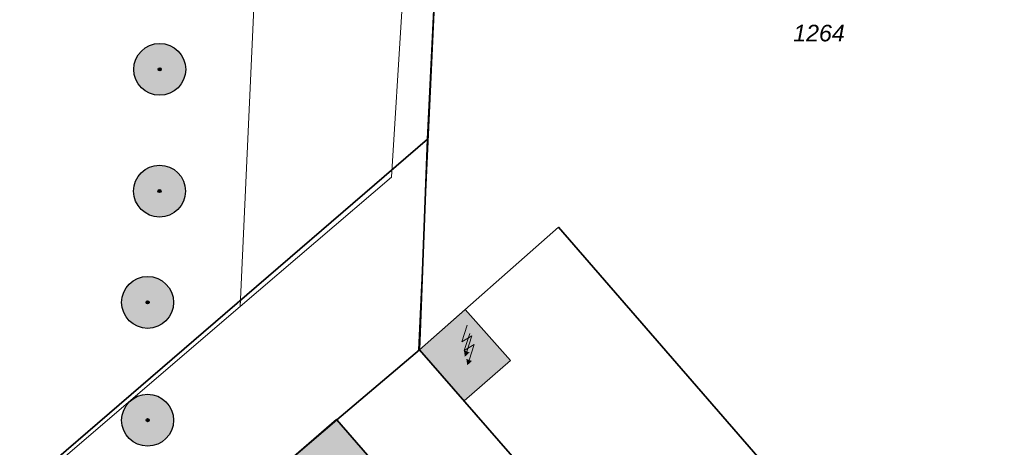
# Model space of a CAD drawing. Header units: metres. Extents: x 32338650 to 32340431, y 5701793 to 5703325.
# Tile 37 of 256: x 32339284 to 32339358, y 5702430 to 5702462. Entities that reach past the tile are written whole.
import ezdxf

# ---------------------------------------------------------------- set-up
doc = ezdxf.new("R2010")
doc.units = ezdxf.units.M
doc.header["$LTSCALE"] = 0.1
doc.layers.add('Keine', color=7, linetype='Continuous', lineweight=9)
for name, color, linetype, lineweight, true_color in [('LPB-BE-Flurstück_Grenze', 7, 'Continuous', 70, 0x004c99), ('LPB-BE-Flurstück_Nummer', 7, 'Continuous', 70, 0x004c99), ('LPB-BE-Gebäude', 7, 'Continuous', 70, 0x004c99), ('LPB-BE-Kabelkasten', 7, 'Continuous', 70, 0x004c99), ('LPB-BE-Leitung_Strom', 3, 'Continuous', 30, 0x00ff00), ('LPB-BE-Materialtrennung', 7, 'Continuous', 70, 0x004c99), ('LPB-VEG-Baum_Bestand', 9, 'Continuous', 13, 0x808080)]:
    doc.layers.add(name, color=color, linetype=linetype, lineweight=lineweight, true_color=true_color)
doc.styles.add('Arial (italic)', font='ariali.ttf')

# ---------------------------------------------------------------- blocks, each defined once
blk = doc.blocks.new('Nrw3521')
at = {"layer": 'Keine', "color": 7, "lineweight": 5, "flags": 128}
blk.add_lwpolyline([(0.1845, 2.3935), (-0.2315, 1.1175), (0.529, 1.576), (0.1415, 0.3885)], dxfattribs=at)
at = {"layer": 'Keine', "color": 7, "linetype": 'Continuous'}
blk.add_solid([(-0.0715, 0.4795), (0.358, 0.3195), (0, 0)], dxfattribs=at)

msp = doc.modelspace()

# ---------------------------------------------------------------- hatches: boundary and pattern name
at = {"layer": 'LPB-BE-Gebäude', "linetype": 'Continuous', "lineweight": 0, "true_color": 0xc7c8ca}
for points in [[(32339317.334, 5702439.98), (32339313.886, 5702436.929), (32339317.25, 5702433.067), (32339320.758, 5702436.126), (32339317.334, 5702439.98)], [(32339317.334, 5702439.98), (32339313.886, 5702436.929), (32339317.25, 5702433.067), (32339320.758, 5702436.126), (32339317.334, 5702439.98)], [(32339328.088, 5702407.97), (32339316.776, 5702421.05), (32339307.665, 5702431.64), (32339307.619, 5702431.689), (32339302.321, 5702427.099), (32339311.438, 5702416.435), (32339316.8, 5702410.235), (32339322.749, 5702403.369), (32339328.088, 5702407.97)], [(32339328.088, 5702407.97), (32339316.776, 5702421.05), (32339307.665, 5702431.64), (32339307.619, 5702431.689), (32339302.321, 5702427.099), (32339311.438, 5702416.435), (32339316.8, 5702410.235), (32339322.749, 5702403.369), (32339328.088, 5702407.97)]]:
    msp.add_hatch(color=9, dxfattribs=at).paths.add_polyline_path(points)
at = {"layer": 'LPB-BE-Kabelkasten', "linetype": 'Continuous', "lineweight": 0, "true_color": 0xe6e6e6, "transparency": 33554687}
msp.add_hatch(color=254, dxfattribs=at).paths.add_polyline_path([(32339317.334, 5702439.98), (32339313.886, 5702436.929), (32339317.25, 5702433.067), (32339320.758, 5702436.126)])
at = {"layer": 'LPB-VEG-Baum_Bestand', "linetype": 'Continuous', "lineweight": 0, "true_color": 0x727430, "transparency": 33554572}
h = msp.add_hatch(color=67, dxfattribs=at)
edge = h.paths.add_edge_path()
edge.add_arc((32339294.29864, 5702458.09691), 1.95857, 0, 360)
h = msp.add_hatch(color=67, dxfattribs=at)
edge = h.paths.add_edge_path()
edge.add_arc((32339294.29836, 5702458.09955), 0.11684, 0, 360)
h = msp.add_hatch(color=67, dxfattribs=at)
edge = h.paths.add_edge_path()
edge.add_arc((32339294.28457, 5702448.90586), 1.95857, 0, 360)
h = msp.add_hatch(color=67, dxfattribs=at)
edge = h.paths.add_edge_path()
edge.add_arc((32339294.2843, 5702448.9085), 0.11684, 0, 360)
h = msp.add_hatch(color=67, dxfattribs=at)
edge = h.paths.add_edge_path()
edge.add_arc((32339293.38457, 5702440.50586), 1.95857, 0, 360)
h = msp.add_hatch(color=67, dxfattribs=at)
edge = h.paths.add_edge_path()
edge.add_arc((32339293.3843, 5702440.5085), 0.11684, 0, 360)
h = msp.add_hatch(color=67, dxfattribs=at)
edge = h.paths.add_edge_path()
edge.add_arc((32339293.38457, 5702431.61241), 1.95857, 0, 360)
h = msp.add_hatch(color=67, dxfattribs=at)
edge = h.paths.add_edge_path()
edge.add_arc((32339293.3843, 5702431.61505), 0.11684, 0, 360)

# ---------------------------------------------------------------- linework, layer by layer
at = {"layer": 'LPB-BE-Flurstück_Grenze', "color": 253, "linetype": 'Continuous', "lineweight": 25, "true_color": 0xadadad, "transparency": 33554687, "flags": 128}
for points in [[(32339142.408, 5702380.663), (32339226.341, 5702376.845), (32339314.498, 5702452.826), (32339315.432, 5702471.864), (32339316.604, 5702497.365), (32339256.317, 5702500.053), (32339259.259, 5702492.154), (32339258.957, 5702485.531), (32339257.57, 5702454.864), (32339245.673, 5702455.403), (32339226.705, 5702456.263), (32339221.131, 5702456.512), (32339221.033, 5702454.374), (32339221.031, 5702454.314), (32339219.705, 5702425.386), (32339219.366, 5702417.854), (32339218.654, 5702402.201), (32339184.675, 5702403.797), (32339179.122, 5702404.055), (32339178.991, 5702401.118), (32339143.425, 5702402.789), (32339142.411, 5702380.723), (32339142.408, 5702380.663)], [(32339142.408, 5702380.663), (32339226.341, 5702376.845), (32339314.498, 5702452.826), (32339315.432, 5702471.864), (32339316.604, 5702497.365), (32339256.317, 5702500.053), (32339259.259, 5702492.154), (32339258.957, 5702485.531), (32339257.57, 5702454.864), (32339245.673, 5702455.403), (32339226.705, 5702456.263), (32339221.131, 5702456.512), (32339221.033, 5702454.374), (32339221.031, 5702454.314), (32339219.705, 5702425.386), (32339219.366, 5702417.854), (32339218.654, 5702402.201), (32339184.675, 5702403.797), (32339179.122, 5702404.055), (32339178.991, 5702401.118), (32339143.425, 5702402.789), (32339142.411, 5702380.723), (32339142.408, 5702380.663)], [(32339315.432, 5702471.864), (32339314.498, 5702452.826), (32339313.886, 5702436.929), (32339324.363, 5702446.186), (32339355.781, 5702409.99), (32339382.408, 5702379.303)], [(32339315.432, 5702471.864), (32339314.498, 5702452.826), (32339313.886, 5702436.929), (32339324.363, 5702446.186), (32339355.781, 5702409.99), (32339382.408, 5702379.303)], [(32339307.665, 5702431.64), (32339313.886, 5702436.929), (32339314.498, 5702452.826), (32339226.341, 5702376.845), (32339242.542, 5702376.11), (32339251.662, 5702375.695), (32339252.083, 5702384.264), (32339257.932, 5702389.258), (32339261.81, 5702392.562), (32339264.963, 5702395.264), (32339270.065, 5702399.618), (32339271.175, 5702400.563), (32339268.547, 5702403.593), (32339274.034, 5702408.292), (32339284.966, 5702417.67), (32339295.628, 5702426.81), (32339297.153, 5702428.118), (32339299.847, 5702424.995), (32339302.321, 5702427.099), (32339307.665, 5702431.64)], [(32339307.665, 5702431.64), (32339313.886, 5702436.929), (32339314.498, 5702452.826), (32339226.341, 5702376.845), (32339242.542, 5702376.11), (32339251.662, 5702375.695), (32339252.083, 5702384.264), (32339257.932, 5702389.258), (32339261.81, 5702392.562), (32339264.963, 5702395.264), (32339270.065, 5702399.618), (32339271.175, 5702400.563), (32339268.547, 5702403.593), (32339274.034, 5702408.292), (32339284.966, 5702417.67), (32339295.628, 5702426.81), (32339297.153, 5702428.118), (32339299.847, 5702424.995), (32339302.321, 5702427.099), (32339307.665, 5702431.64)], [(32339382.408, 5702379.303), (32339355.781, 5702409.99), (32339324.363, 5702446.186), (32339313.886, 5702436.929), (32339334.406, 5702413.378), (32339361.78, 5702381.959)], [(32339382.408, 5702379.303), (32339355.781, 5702409.99), (32339324.363, 5702446.186), (32339313.886, 5702436.929), (32339334.406, 5702413.378), (32339361.78, 5702381.959)], [(32339334.406, 5702413.378), (32339313.886, 5702436.929), (32339307.665, 5702431.64), (32339328.152, 5702408.01), (32339334.406, 5702413.378)], [(32339334.406, 5702413.378), (32339313.886, 5702436.929), (32339307.665, 5702431.64), (32339328.152, 5702408.01), (32339334.406, 5702413.378)], [(32339322.749, 5702403.369), (32339323.018, 5702403.607), (32339328.088, 5702407.97), (32339328.152, 5702408.01), (32339307.665, 5702431.64), (32339302.321, 5702427.099), (32339299.847, 5702424.995), (32339315.583, 5702406.795), (32339320.331, 5702401.306), (32339322.749, 5702403.369)], [(32339322.749, 5702403.369), (32339323.018, 5702403.607), (32339328.088, 5702407.97), (32339328.152, 5702408.01), (32339307.665, 5702431.64), (32339302.321, 5702427.099), (32339299.847, 5702424.995), (32339315.583, 5702406.795), (32339320.331, 5702401.306), (32339322.749, 5702403.369)]]:
    msp.add_lwpolyline(points, dxfattribs=at)
at = {"layer": 'LPB-BE-Gebäude', "color": 7, "linetype": 'Continuous', "lineweight": 9, "flags": 128}
for points in [[(32339317.334, 5702439.98), (32339313.886, 5702436.929), (32339317.25, 5702433.067), (32339320.758, 5702436.126), (32339317.334, 5702439.98)], [(32339317.334, 5702439.98), (32339313.886, 5702436.929), (32339317.25, 5702433.067), (32339320.758, 5702436.126), (32339317.334, 5702439.98)], [(32339328.088, 5702407.97), (32339316.776, 5702421.05), (32339307.665, 5702431.64), (32339307.619, 5702431.689), (32339302.321, 5702427.099), (32339311.438, 5702416.435), (32339316.8, 5702410.235), (32339322.749, 5702403.369), (32339328.088, 5702407.97)], [(32339328.088, 5702407.97), (32339316.776, 5702421.05), (32339307.665, 5702431.64), (32339307.619, 5702431.689), (32339302.321, 5702427.099), (32339311.438, 5702416.435), (32339316.8, 5702410.235), (32339322.749, 5702403.369), (32339328.088, 5702407.97)]]:
    msp.add_lwpolyline(points, dxfattribs=at)
at = {"layer": 'LPB-BE-Kabelkasten', "color": 7, "linetype": 'Continuous', "lineweight": 18, "flags": 128}
msp.add_lwpolyline([(32339317.334, 5702439.98), (32339313.886, 5702436.929), (32339317.25, 5702433.067), (32339320.758, 5702436.126)], close=True, dxfattribs=at)
at = {"layer": 'LPB-BE-Leitung_Strom', "color": 1, "lineweight": 13, "true_color": 0xff0000, "flags": 128}
for points in [[(32339259.00511, 5702511.82945), (32339315.68962, 5702509.41716), (32339302.47705, 5702486.40509), (32339300.36394, 5702440.1867)], [(32339259.00511, 5702511.82945), (32339315.68962, 5702509.41716), (32339302.47705, 5702486.40509), (32339300.36394, 5702440.1867)], [(32339259.00511, 5702511.82945), (32339315.68962, 5702509.41716), (32339302.47705, 5702486.40509), (32339300.36394, 5702440.1867)], [(32339284.02814, 5702426.18985), (32339300.36394, 5702440.1867), (32339311.76708, 5702449.95713), (32339313.32876, 5702475.04919), (32339331.99807, 5702503.69094), (32339326.81057, 5702507.35347)], [(32339284.02814, 5702426.18985), (32339300.36394, 5702440.1867), (32339311.76708, 5702449.95713), (32339313.32876, 5702475.04919), (32339331.99807, 5702503.69094), (32339326.81057, 5702507.35347)]]:
    msp.add_lwpolyline(points, dxfattribs=at)
at = {"layer": 'LPB-BE-Materialtrennung', "color": 253, "linetype": 'Continuous', "lineweight": 9, "true_color": 0xadadad}
msp.add_line((32339315.432, 5702471.864), (32339313.82655, 5702436.93173), dxfattribs=at)
at = {"layer": 'LPB-VEG-Baum_Bestand', "color": 67, "linetype": 'Continuous', "lineweight": 30, "true_color": 0x727430, "transparency": 33554636}
for centre, radius in [((32339294.29864, 5702458.09691), 1.95857), ((32339294.29836, 5702458.09955), 0.11684), ((32339294.28457, 5702448.90586), 1.95857), ((32339294.2843, 5702448.9085), 0.11684), ((32339293.38457, 5702440.50586), 1.95857), ((32339293.3843, 5702440.5085), 0.11684), ((32339293.38457, 5702431.61241), 1.95857), ((32339293.3843, 5702431.61505), 0.11684)]:
    msp.add_circle(centre, radius, dxfattribs=at)

# ---------------------------------------------------------------- block references
at = {"layer": 'LPB-BE-Kabelkasten'}
for p in [(32339317.312, 5702436.407), (32339317.494, 5702435.764)]:
    msp.add_blockref('Nrw3521', p, dxfattribs=at)

# ---------------------------------------------------------------- texts
at = {"layer": 'LPB-BE-Flurstück_Nummer', "color": 252, "true_color": 0x888888, "insert": (32339344.022, 5702461.461), "char_height": 1.25, "width": 5.401875, "attachment_point": 2, "line_spacing_factor": 1.004016, "style": 'Arial (italic)'}
msp.add_mtext('1264', dxfattribs=at)
msp.add_mtext('1264', dxfattribs=at)

doc.saveas('drawing.dxf')
